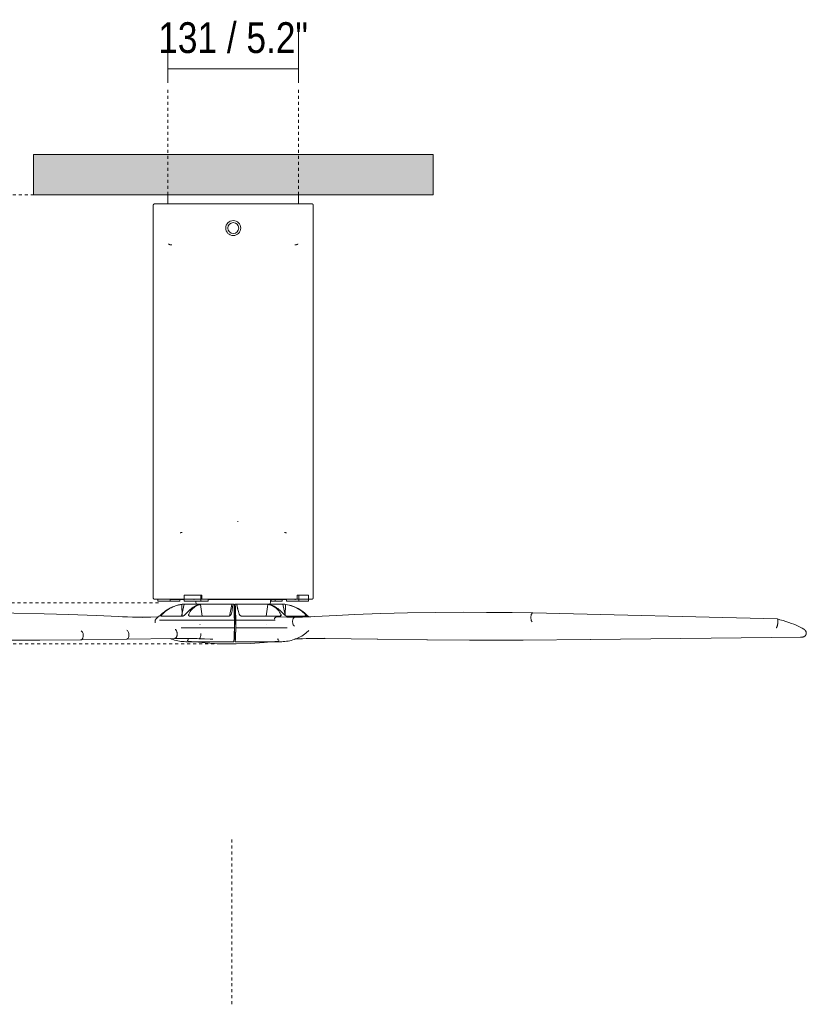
# Model space of a CAD drawing. Header units: millimetres. Extents: x 5770 to 11194, y -2990 to 7544.
# Tile 3 of 4: x 6381 to 7169, y 1189 to 2175. Entities that reach past the tile are written whole.
import ezdxf

# ---------------------------------------------------------------- set-up
doc = ezdxf.new("R2010")
doc.units = ezdxf.units.MM
doc.linetypes.add('Dash', pattern=[6, 3, -3])
doc.layers.add('A-ANNO-DIMS', color=7, linetype='Dash', lineweight=9, true_color=0xd2d2d2)
for name, color, linetype, lineweight in [('A-ANNO-DIMS-14', 7, 'Continuous', 9), ('A-CLNG', 7, 'Continuous', 9), ('E-LITE-EQPM', 7, 'Continuous', 20)]:
    doc.layers.add(name, color=color, linetype=linetype, lineweight=lineweight)
doc.styles.add('Arial Narrow', font='ARIALN.TTF', dxfattribs={"height": 30.8})
doc.dimstyles.new('FARO_-_2_2mm_Arial_Narrow_mm_Inch_Left', dxfattribs={"dimscale": 304.8, "dimtxt": 31.521674, "dimasz": 0, "dimexe": 0.137795, "dimexo": 0.0625, "dimgap": 0.022966, "dimtad": 1, "dimdec": 0, "dimzin": 0, "dimdsep": 46, "dimtxsty": 'Arial Narrow', "dimblk1": 'NONE', "dimblk2": 'NONE', "dimsah": 1, "dimcen": 0.09, "dimadec": 0, "dimazin": 0, "dimtfac": 1, "dimtdec": 4, "dimtix": 1, "dimtmove": 0, "dimatfit": 3, "dimfxl": 0.045932, "dimfxlon": 1, "dimtvp": 1, "dimtolj": 1, "dimtzin": 0, "dimarcsym": 2})

# ---------------------------------------------------------------- blocks, each defined once
blk = doc.blocks.new('32060 - 32060 TUBEFAN Matt black ceiling fan with DC motor-512121-Alzado_PDF')
at = {"layer": 'E-LITE-EQPM'}
for p, q in [((6529.26, 2000), (6529.26, 1990.8)), ((6660.26, 1990.8), (6660.26, 2000)), ((6514.76, 1989.83), (6514.76, 1595.91)), ((6674.76, 1595.91), (6674.76, 1989.83)), ((6562.49, 1598.94), (6545.6, 1598.94)), ((6545.6, 1598.94), (6545.6, 1592.94)), ((6562.49, 1592.94), (6562.49, 1598.94)), ((6562.49, 1598.94), (6563.5, 1598.94)), ((6563.5, 1598.94), (6563.5, 1594.94)), ((6658.65, 1598.94), (6660.39, 1598.94)), ((6658.65, 1594.94), (6658.65, 1598.94)), ((6660.39, 1598.94), (6660.39, 1592.94)), ((6670.14, 1598.94), (6660.39, 1598.94)), ((6670.14, 1592.94), (6670.14, 1598.94)), ((6519.37, 1592.94), (6519.37, 1594.94)), ((6531.6, 1592.94), (6519.37, 1592.94)), ((6531.6, 1594.95), (6531.6, 1592.94)), ((6531.6, 1592.94), (6541.35, 1592.94)), ((6541.35, 1594.61), (6541.35, 1592.94)), ((6545.53, 1589.94), (6543.01, 1577.76)), ((6543.46, 1589.64), (6543.6, 1577.75)), ((6562.49, 1592.94), (6545.6, 1592.94)), ((6552.43, 1590), (6552.7, 1590)), ((6566.85, 1590), (6552.49, 1590)), ((6552.78, 1590), (6556.21, 1590)), ((6556.17, 1590), (6553.29, 1590)), ((6557.47, 1592.64), (6557.73, 1589.95)), ((6562.1, 1589.64), (6563.76, 1577.93)), ((6569.55, 1592.94), (6562.49, 1592.94)), ((6563.5, 1594.94), (6563.97, 1594.94)), ((6569.55, 1594.94), (6569.55, 1592.94)), ((6577.98, 1590), (6584.02, 1590)), ((6595.36, 1590), (6578.01, 1590)), ((6583.97, 1589.95), (6590.08, 1589.95)), ((6591.07, 1577.97), (6593.48, 1589.59)), ((6596.43, 1590), (6596.4, 1569.45)), ((6596.56, 1590), (6596.43, 1590)), ((6601.82, 1590), (6596.56, 1590)), ((6596.56, 1590), (6601.83, 1590)), ((6598.5, 1589.41), (6599.78, 1583.25)), ((6630.96, 1590), (6613.79, 1590)), ((6613.82, 1590), (6619.24, 1590)), ((6626.48, 1590), (6631.15, 1590)), ((6627.82, 1577.91), (6629.58, 1589.59)), ((6631.78, 1589.99), (6632.05, 1592.64)), ((6632.32, 1592.94), (6636.85, 1592.94)), ((6636.85, 1592.94), (6636.85, 1594.58)), ((6643.91, 1592.94), (6636.85, 1592.94)), ((6638.37, 1590), (6640.32, 1590)), ((6640.28, 1590), (6638.38, 1590)), ((6640.65, 1590), (6640.7, 1590)), ((6643.91, 1594.58), (6643.91, 1592.94)), ((6644.21, 1589.95), (6644.01, 1589.95)), ((6646.65, 1578.72), (6644.31, 1589.98)), ((6646.86, 1578.59), (6647.15, 1589.59)), ((6648.16, 1592.94), (6648.16, 1594.94)), ((6660.39, 1592.94), (6648.16, 1592.94)), ((6656.7, 1594.54), (6656.55, 1594.54)), ((6657.83, 1594.94), (6658.65, 1594.94)), ((6670.14, 1592.94), (6660.39, 1592.94)), ((6641.89, 1577.79), (6642.57, 1579.45)), ((6666.82, 1577.81), (6667.23, 1579.45)), ((7139.56, 1575.04), (6894.66, 1581.1)), ((6516.51, 1573.8), (6516.51, 1571.07)), ((6520.81, 1573.8), (6595.92, 1573.8)), ((6561.45, 1569.54), (6561.53, 1569.54)), ((6595.92, 1573.8), (6595.92, 1566.24)), ((6596.4, 1569.45), (6595.99, 1569.45)), ((6595.99, 1569.45), (6595.99, 1561.45)), ((6597.33, 1566.24), (6597.33, 1573.8)), ((6597.33, 1573.8), (6636.76, 1573.8)), ((6669.97, 1577.9), (6670.68, 1577.1)), ((6488.8, 1563.42), (6488.26, 1563.72)), ((6490.29, 1558.45), (6490.33, 1559.45)), ((6542.66, 1566.24), (6595.92, 1566.24)), ((6595.99, 1561.45), (6596.56, 1561.45)), ((6596.56, 1561.45), (6596.56, 1552.29)), ((6597.33, 1566.24), (6648.79, 1566.24)), ((6348.83, 1553.81), (6400.96, 1553.94)), ((6442.2, 1554.1), (6400.96, 1553.94)), ((6442.21, 1554.1), (6487.9, 1554.8)), ((6536.23, 1555.57), (6487.9, 1554.8)), ((6487.96, 1554.8), (6488.51, 1554.95)), ((6488.51, 1554.95), (6489.03, 1555.31)), ((6595.36, 1552.29), (6547.77, 1552.29)), ((6596.63, 1554.88), (6595.61, 1554.88)), ((6642.22, 1552.29), (6596.56, 1552.29)), ((6739.34, 1554.8), (6686.6, 1555.57)), ((6738.98, 1554.88), (6739.42, 1554.8)), ((6739.34, 1554.8), (6789.04, 1554.1)), ((6831.47, 1553.94), (6789.05, 1554.1)), ((6831.47, 1553.94), (6884.71, 1553.81)), ((6952.52, 1554.43), (6884.72, 1553.81)), ((6952.52, 1554.43), (7163.87, 1556.79))]:
    blk.add_line(p, q, dxfattribs=at)
at = {"layer": 'E-LITE-EQPM', "flags": 128}
for points in [[(6514.76, 1989.83), (6514.76, 1989.87), (6514.76, 1989.91), (6514.76, 1989.95), (6514.77, 1989.99), (6514.78, 1990.02), (6514.79, 1990.06), (6514.8, 1990.1), (6514.81, 1990.14), (6514.82, 1990.17), (6514.83, 1990.21), (6514.85, 1990.25), (6514.87, 1990.28), (6514.89, 1990.31), (6514.91, 1990.35), (6514.93, 1990.38), (6514.95, 1990.41), (6514.97, 1990.44), (6515, 1990.47), (6515.03, 1990.5), (6515.05, 1990.53), (6515.08, 1990.56), (6515.11, 1990.58), (6515.14, 1990.61), (6515.17, 1990.63), (6515.21, 1990.65), (6515.24, 1990.67), (6515.27, 1990.69), (6515.31, 1990.71), (6515.34, 1990.72), (6515.38, 1990.74), (6515.41, 1990.75), (6515.45, 1990.76), (6515.49, 1990.77), (6515.53, 1990.78), (6515.57, 1990.79), (6515.6, 1990.8), (6515.64, 1990.8), (6515.68, 1990.8), (6515.72, 1990.8), (6515.73, 1990.8)], [(6594.76, 1990.8), (6591.6, 1990.8), (6588.44, 1990.8), (6585.3, 1990.8), (6582.17, 1990.8), (6579.06, 1990.8), (6575.97, 1990.8), (6572.92, 1990.8), (6569.9, 1990.8), (6566.92, 1990.8), (6563.98, 1990.8), (6561.1, 1990.8), (6558.26, 1990.8), (6555.49, 1990.8), (6552.78, 1990.8), (6550.14, 1990.8), (6547.56, 1990.8), (6545.07, 1990.8), (6542.65, 1990.8), (6540.31, 1990.8), (6538.07, 1990.8), (6535.91, 1990.8), (6533.85, 1990.8), (6531.88, 1990.8), (6530.02, 1990.8), (6528.26, 1990.8), (6526.6, 1990.8), (6525.06, 1990.8), (6523.63, 1990.8), (6522.31, 1990.8), (6521.1, 1990.8), (6520.02, 1990.8), (6519.05, 1990.8), (6518.2, 1990.8), (6517.48, 1990.8), (6516.88, 1990.8), (6516.41, 1990.8), (6516.06, 1990.8), (6515.83, 1990.8), (6515.74, 1990.8), (6515.73, 1990.8)], [(6515.73, 1990.8), (6515.79, 1990.8), (6515.98, 1990.8), (6516.3, 1990.8), (6516.74, 1990.8), (6517.31, 1990.8), (6518, 1990.8), (6518.81, 1990.8), (6519.74, 1990.8), (6520.8, 1990.8), (6521.97, 1990.8), (6523.26, 1990.8), (6524.66, 1990.8), (6526.18, 1990.8), (6527.8, 1990.8), (6529.26, 1990.8)], [(6673.78, 1990.8), (6673.72, 1990.8), (6673.53, 1990.8), (6673.22, 1990.8), (6672.77, 1990.8), (6672.21, 1990.8), (6671.52, 1990.8), (6670.71, 1990.8), (6669.77, 1990.8), (6668.72, 1990.8), (6667.55, 1990.8), (6666.26, 1990.8), (6664.85, 1990.8), (6663.34, 1990.8), (6661.71, 1990.8), (6659.98, 1990.8), (6658.14, 1990.8), (6656.21, 1990.8), (6654.17, 1990.8), (6652.04, 1990.8), (6649.82, 1990.8), (6647.5, 1990.8), (6645.11, 1990.8), (6642.63, 1990.8), (6640.08, 1990.8), (6637.46, 1990.8), (6634.76, 1990.8), (6632, 1990.8), (6629.19, 1990.8), (6626.32, 1990.8), (6623.39, 1990.8), (6620.42, 1990.8), (6617.42, 1990.8), (6614.37, 1990.8), (6611.29, 1990.8), (6608.19, 1990.8), (6605.06, 1990.8), (6601.92, 1990.8), (6598.77, 1990.8), (6595.61, 1990.8), (6594.76, 1990.8)], [(6660.26, 1990.8), (6661.26, 1990.8), (6662.91, 1990.8), (6664.45, 1990.8), (6665.89, 1990.8), (6667.21, 1990.8), (6668.41, 1990.8), (6669.5, 1990.8), (6670.47, 1990.8), (6671.31, 1990.8), (6672.03, 1990.8), (6672.63, 1990.8), (6673.11, 1990.8), (6673.46, 1990.8), (6673.68, 1990.8), (6673.78, 1990.8), (6673.78, 1990.8)], [(6673.78, 1990.8), (6673.82, 1990.8), (6673.86, 1990.8), (6673.9, 1990.8), (6673.94, 1990.79), (6673.98, 1990.79), (6674.01, 1990.78), (6674.05, 1990.77), (6674.09, 1990.76), (6674.13, 1990.74), (6674.16, 1990.73), (6674.2, 1990.71), (6674.23, 1990.69), (6674.27, 1990.68), (6674.3, 1990.66), (6674.33, 1990.63), (6674.36, 1990.61), (6674.4, 1990.59), (6674.43, 1990.56), (6674.45, 1990.54), (6674.48, 1990.51), (6674.51, 1990.48), (6674.53, 1990.45), (6674.56, 1990.42), (6674.58, 1990.39), (6674.6, 1990.36), (6674.62, 1990.32), (6674.64, 1990.29), (6674.66, 1990.26), (6674.68, 1990.22), (6674.69, 1990.18), (6674.7, 1990.15), (6674.72, 1990.11), (6674.73, 1990.07), (6674.74, 1990.03), (6674.74, 1990), (6674.75, 1989.96), (6674.75, 1989.92), (6674.76, 1989.88), (6674.76, 1989.84), (6674.76, 1989.83)], [(6531.83, 1950), (6531.73, 1950), (6531.63, 1950.01), (6531.52, 1950.02), (6531.42, 1950.03), (6531.32, 1950.05), (6531.22, 1950.07), (6531.12, 1950.1), (6531.02, 1950.13), (6530.93, 1950.17), (6530.83, 1950.2), (6530.74, 1950.25), (6530.64, 1950.29), (6530.55, 1950.34), (6530.46, 1950.39), (6530.38, 1950.45), (6530.29, 1950.51), (6530.21, 1950.57), (6530.13, 1950.64), (6530.06, 1950.71), (6529.98, 1950.78), (6529.91, 1950.86), (6529.85, 1950.93)], [(6532.37, 1950), (6532.09, 1950), (6531.91, 1950), (6531.84, 1950), (6531.83, 1950)], [(6531.83, 1950), (6531.88, 1950), (6532.03, 1950), (6532.28, 1950), (6532.64, 1950), (6533.09, 1950), (6533.37, 1950)], [(6656.29, 1950), (6656.77, 1950), (6657.14, 1950), (6657.42, 1950), (6657.6, 1950), (6657.68, 1950), (6657.68, 1950)], [(6657.68, 1950), (6657.63, 1950), (6657.48, 1950), (6657.23, 1950), (6657.05, 1950)], [(6659.62, 1950.88), (6659.55, 1950.8), (6659.48, 1950.73), (6659.4, 1950.66), (6659.32, 1950.59), (6659.24, 1950.53), (6659.16, 1950.47), (6659.07, 1950.41), (6658.99, 1950.35), (6658.9, 1950.3), (6658.8, 1950.26), (6658.71, 1950.21), (6658.62, 1950.18), (6658.52, 1950.14), (6658.42, 1950.11), (6658.32, 1950.08), (6658.22, 1950.06), (6658.12, 1950.04), (6658.02, 1950.02), (6657.92, 1950.01), (6657.81, 1950), (6657.71, 1950), (6657.68, 1950)], [(6541.52, 1661.29), (6541.63, 1661.33), (6541.75, 1661.37), (6541.86, 1661.41), (6541.98, 1661.44), (6542.09, 1661.47), (6542.21, 1661.49), (6542.33, 1661.51), (6542.45, 1661.52), (6542.57, 1661.53), (6542.69, 1661.54)], [(6543.48, 1661.54), (6543.17, 1661.54), (6542.94, 1661.54), (6542.79, 1661.54), (6542.72, 1661.54)], [(6542.76, 1661.54), (6542.89, 1661.54), (6543.1, 1661.54)], [(6646.75, 1661.54), (6646.63, 1661.54), (6646.42, 1661.54), (6646.13, 1661.54)], [(6646.35, 1661.54), (6646.58, 1661.54), (6646.73, 1661.54), (6646.79, 1661.54)], [(6646.91, 1661.53), (6647.03, 1661.53), (6647.15, 1661.51), (6647.27, 1661.5), (6647.39, 1661.48), (6647.51, 1661.45), (6647.62, 1661.42), (6647.74, 1661.38), (6647.85, 1661.34), (6647.96, 1661.3)], [(6515.73, 1594.94), (6515.69, 1594.94), (6515.65, 1594.94), (6515.61, 1594.94), (6515.58, 1594.95), (6515.54, 1594.96), (6515.5, 1594.96), (6515.46, 1594.97), (6515.42, 1594.99), (6515.39, 1595), (6515.35, 1595.01), (6515.32, 1595.03), (6515.28, 1595.05), (6515.25, 1595.07), (6515.21, 1595.09), (6515.18, 1595.11), (6515.15, 1595.13), (6515.12, 1595.15), (6515.09, 1595.18), (6515.06, 1595.2), (6515.03, 1595.23), (6515.01, 1595.26), (6514.98, 1595.29), (6514.96, 1595.32), (6514.93, 1595.35), (6514.91, 1595.38), (6514.89, 1595.42), (6514.87, 1595.45), (6514.85, 1595.49), (6514.84, 1595.52), (6514.82, 1595.56), (6514.81, 1595.59), (6514.8, 1595.63), (6514.79, 1595.67), (6514.78, 1595.71), (6514.77, 1595.74), (6514.77, 1595.78), (6514.76, 1595.82), (6514.76, 1595.86), (6514.76, 1595.9), (6514.76, 1595.91)], [(6525.87, 1594.94), (6525.06, 1594.94), (6523.63, 1594.94), (6522.31, 1594.94), (6521.1, 1594.94), (6520.02, 1594.94), (6519.05, 1594.94), (6518.2, 1594.94), (6517.48, 1594.94), (6516.88, 1594.94), (6516.41, 1594.94), (6516.06, 1594.94), (6515.83, 1594.94), (6515.74, 1594.94), (6515.73, 1594.94)], [(6515.73, 1594.94), (6515.79, 1594.94), (6515.98, 1594.94), (6516.3, 1594.94), (6516.74, 1594.94), (6517.31, 1594.94), (6518, 1594.94), (6518.81, 1594.94), (6519.74, 1594.94), (6520.8, 1594.94), (6521.97, 1594.94), (6523.26, 1594.94), (6524.66, 1594.94), (6526.18, 1594.94), (6527.8, 1594.94), (6529.53, 1594.94), (6531.37, 1594.94), (6533.31, 1594.94), (6535.34, 1594.94), (6537.48, 1594.94), (6539.7, 1594.94), (6542.01, 1594.94), (6544.41, 1594.94), (6546.88, 1594.94), (6549.43, 1594.94), (6552.06, 1594.94), (6554.75, 1594.94), (6557.51, 1594.94), (6560.33, 1594.94), (6563.2, 1594.94), (6566.12, 1594.94), (6569.09, 1594.94), (6572.1, 1594.94), (6575.14, 1594.94), (6578.22, 1594.94), (6581.33, 1594.94), (6584.45, 1594.94), (6587.59, 1594.94), (6590.74, 1594.94), (6593.9, 1594.94), (6594.76, 1594.94)], [(6532.76, 1594.54), (6532.74, 1594.54), (6532.72, 1594.54), (6532.7, 1594.54), (6532.68, 1594.55), (6532.66, 1594.55), (6532.64, 1594.55), (6532.62, 1594.56), (6532.6, 1594.56), (6532.59, 1594.57), (6532.57, 1594.58), (6532.55, 1594.59), (6532.53, 1594.6), (6532.51, 1594.61), (6532.49, 1594.62), (6532.48, 1594.63), (6532.46, 1594.64), (6532.45, 1594.65), (6532.43, 1594.66), (6532.41, 1594.68), (6532.4, 1594.69), (6532.39, 1594.71), (6532.37, 1594.72), (6532.36, 1594.74), (6532.35, 1594.76), (6532.34, 1594.77), (6532.33, 1594.79), (6532.32, 1594.81), (6532.31, 1594.82), (6532.3, 1594.84), (6532.29, 1594.86), (6532.28, 1594.88), (6532.28, 1594.9), (6532.27, 1594.92)], [(6545.6, 1594.54), (6545.44, 1594.54), (6543.97, 1594.54), (6542.59, 1594.54), (6541.29, 1594.54), (6540.08, 1594.54), (6538.96, 1594.54), (6537.92, 1594.54), (6536.98, 1594.54), (6536.12, 1594.54), (6535.37, 1594.54), (6534.7, 1594.54), (6534.14, 1594.54), (6533.67, 1594.54), (6533.29, 1594.54), (6533.02, 1594.54), (6532.84, 1594.54), (6532.77, 1594.54), (6532.76, 1594.54)], [(6532.76, 1594.54), (6532.81, 1594.54), (6532.96, 1594.54), (6533.21, 1594.54), (6533.56, 1594.54), (6534, 1594.54), (6534.54, 1594.54), (6535.18, 1594.54), (6535.91, 1594.54), (6536.74, 1594.54), (6537.66, 1594.54), (6538.67, 1594.54), (6539.77, 1594.54), (6540.96, 1594.54), (6542.23, 1594.54), (6543.59, 1594.54), (6545.03, 1594.54), (6545.6, 1594.54)], [(6545.78, 1589.95), (6545.74, 1589.94), (6545.5, 1589.92), (6545.05, 1589.88), (6544.42, 1589.81), (6543.65, 1589.71), (6542.78, 1589.59)], [(6545.54, 1589.95), (6547.04, 1590), (6547.47, 1590)], [(6595.37, 1590), (6593.48, 1590), (6591.6, 1590), (6589.73, 1590), (6587.86, 1590), (6586, 1590), (6584.16, 1590), (6582.33, 1590), (6580.53, 1590), (6578.74, 1590), (6576.98, 1590), (6575.25, 1590), (6573.55, 1590), (6571.88, 1590), (6570.25, 1590), (6568.66, 1590), (6567.11, 1590), (6565.6, 1590), (6564.14, 1590), (6562.72, 1590), (6561.36, 1590), (6560.06, 1590), (6558.8, 1590), (6557.61, 1590), (6556.47, 1590), (6555.39, 1590), (6554.38, 1590), (6553.43, 1590), (6552.55, 1590), (6551.73, 1590), (6550.98, 1590), (6550.3, 1590), (6549.7, 1590), (6549.16, 1590), (6548.7, 1590), (6548.31, 1590), (6547.99, 1590), (6547.75, 1590), (6547.58, 1590), (6547.49, 1590), (6547.47, 1590)], [(6547.47, 1590), (6547.51, 1590), (6547.62, 1590), (6547.81, 1590), (6548.07, 1590), (6548.41, 1590), (6548.82, 1590), (6549.3, 1590), (6549.86, 1590), (6550.49, 1590), (6551.18, 1590), (6551.95, 1590), (6552.79, 1590), (6553.36, 1590)], [(6547.6, 1589.95), (6552.53, 1589.95), (6560.08, 1589.95)], [(6553.88, 1590), (6554.82, 1590), (6555.83, 1590), (6556.2, 1590)], [(6555.78, 1594.5), (6555.7, 1594.51), (6555.61, 1594.53), (6555.53, 1594.53), (6555.45, 1594.54)], [(6557.47, 1592.64), (6557.46, 1592.73), (6557.44, 1592.81), (6557.43, 1592.89), (6557.41, 1592.98)], [(6560.09, 1589.95), (6560.64, 1589.94), (6561.02, 1589.92), (6561.18, 1589.88)], [(6561.18, 1589.86), (6561.11, 1589.81), (6560.83, 1589.71), (6560.34, 1589.59)], [(6567.05, 1589.95), (6578.04, 1589.95), (6582.34, 1589.95)], [(6569.55, 1594.54), (6570, 1594.54), (6572.29, 1594.54), (6574.62, 1594.54), (6576.98, 1594.54), (6579.37, 1594.54), (6581.79, 1594.54), (6584.22, 1594.54), (6586.67, 1594.54), (6589.14, 1594.54), (6591.61, 1594.54), (6594.09, 1594.54), (6594.76, 1594.54)], [(6590.08, 1589.95), (6590.97, 1589.94), (6591.8, 1589.92), (6592.5, 1589.88), (6593.03, 1589.81), (6593.36, 1589.71), (6593.48, 1589.59)], [(6594.76, 1594.94), (6597.92, 1594.94), (6601.07, 1594.94), (6604.22, 1594.94), (6607.35, 1594.94), (6610.46, 1594.94), (6613.54, 1594.94), (6616.6, 1594.94), (6619.62, 1594.94), (6622.6, 1594.94), (6625.53, 1594.94), (6628.42, 1594.94), (6631.25, 1594.94), (6634.02, 1594.94), (6636.73, 1594.94), (6639.38, 1594.94), (6641.95, 1594.94), (6644.45, 1594.94), (6646.87, 1594.94), (6649.2, 1594.94), (6651.45, 1594.94), (6653.6, 1594.94), (6655.67, 1594.94), (6657.63, 1594.94), (6659.49, 1594.94), (6661.26, 1594.94), (6662.91, 1594.94), (6664.45, 1594.94), (6665.89, 1594.94), (6667.21, 1594.94), (6668.41, 1594.94), (6669.5, 1594.94), (6670.47, 1594.94), (6671.31, 1594.94), (6672.03, 1594.94), (6672.63, 1594.94), (6673.11, 1594.94), (6673.46, 1594.94), (6673.68, 1594.94), (6673.78, 1594.94), (6673.78, 1594.94)], [(6594.76, 1594.54), (6597.24, 1594.54), (6599.71, 1594.54), (6602.18, 1594.54), (6604.63, 1594.54), (6607.07, 1594.54), (6609.49, 1594.54), (6611.89, 1594.54), (6614.26, 1594.54), (6616.6, 1594.54), (6618.9, 1594.54), (6621.16, 1594.54), (6623.38, 1594.54), (6625.56, 1594.54), (6627.69, 1594.54), (6629.76, 1594.54), (6631.78, 1594.54), (6633.74, 1594.54), (6635.63, 1594.54), (6637.47, 1594.54), (6639.23, 1594.54), (6640.92, 1594.54), (6642.54, 1594.54), (6644.08, 1594.54), (6645.54, 1594.54), (6646.92, 1594.54), (6648.16, 1594.54)], [(6642.46, 1590), (6642.42, 1590), (6642.31, 1590), (6642.12, 1590), (6641.86, 1590), (6641.52, 1590), (6641.11, 1590), (6640.62, 1590), (6640.07, 1590), (6639.44, 1590), (6638.74, 1590), (6637.97, 1590), (6637.14, 1590), (6636.24, 1590), (6635.27, 1590), (6634.24, 1590), (6633.14, 1590), (6631.99, 1590), (6630.78, 1590), (6629.51, 1590), (6628.19, 1590), (6626.81, 1590), (6625.38, 1590), (6623.91, 1590), (6622.39, 1590), (6620.83, 1590), (6619.22, 1590), (6617.58, 1590), (6615.9, 1590), (6614.19, 1590), (6612.45, 1590), (6610.69, 1590), (6608.9, 1590), (6607.08, 1590), (6605.25, 1590), (6603.4, 1590), (6601.54, 1590), (6599.67, 1590), (6597.79, 1590), (6596.56, 1590)], [(6601.81, 1589.95), (6613.75, 1589.95), (6624.56, 1589.95)], [(6624.56, 1589.95), (6625.37, 1589.94), (6626.26, 1589.92), (6627.18, 1589.88), (6628.08, 1589.81), (6628.9, 1589.71), (6629.58, 1589.59)], [(6629.52, 1590), (6630.53, 1590), (6631.05, 1590)], [(6631.06, 1589.95), (6638.32, 1589.95), (6642.92, 1589.95)], [(6634.14, 1594.54), (6634.05, 1594.54), (6633.97, 1594.53), (6633.89, 1594.52), (6633.8, 1594.51), (6633.72, 1594.5), (6633.64, 1594.48), (6633.56, 1594.46), (6633.48, 1594.43), (6633.4, 1594.4), (6633.32, 1594.37), (6633.24, 1594.34), (6633.17, 1594.3), (6633.09, 1594.26), (6633.02, 1594.22), (6632.95, 1594.17), (6632.88, 1594.12), (6632.82, 1594.07), (6632.75, 1594.02), (6632.69, 1593.96), (6632.63, 1593.9), (6632.57, 1593.84), (6632.52, 1593.78), (6632.47, 1593.71), (6632.42, 1593.64), (6632.37, 1593.57), (6632.33, 1593.5), (6632.28, 1593.43), (6632.25, 1593.35), (6632.21, 1593.28), (6632.18, 1593.2), (6632.15, 1593.12), (6632.12, 1593.04), (6632.1, 1592.96), (6632.08, 1592.88), (6632.07, 1592.8), (6632.05, 1592.71), (6632.05, 1592.64)], [(6648.16, 1594.54), (6647.28, 1594.54), (6645.92, 1594.54), (6644.48, 1594.54), (6642.96, 1594.54), (6641.36, 1594.54), (6639.69, 1594.54), (6637.95, 1594.54), (6636.14, 1594.54), (6634.26, 1594.54), (6633.54, 1594.54)], [(6634.55, 1590), (6635, 1590), (6635.36, 1590)], [(6635.56, 1590), (6636.51, 1590), (6637.39, 1590), (6638.21, 1590), (6638.95, 1590), (6639.63, 1590), (6640.24, 1590), (6640.77, 1590), (6641.24, 1590), (6641.62, 1590), (6641.94, 1590), (6642.18, 1590), (6642.35, 1590), (6642.44, 1590), (6642.46, 1590)], [(6642.46, 1590), (6643.95, 1589.97), (6644.32, 1589.95)], [(6642.92, 1589.95), (6643.27, 1589.94), (6643.81, 1589.92), (6644.51, 1589.88), (6645.34, 1589.81), (6646.23, 1589.71), (6647.15, 1589.59)], [(6656.5, 1594.54), (6656.67, 1594.54), (6656.75, 1594.54), (6656.75, 1594.54)], [(6657.12, 1594.7), (6657.1, 1594.68), (6657.09, 1594.67), (6657.07, 1594.66), (6657.06, 1594.64), (6657.04, 1594.63), (6657.02, 1594.62), (6657.01, 1594.61), (6656.99, 1594.6), (6656.97, 1594.59), (6656.95, 1594.58), (6656.93, 1594.57), (6656.92, 1594.57), (6656.9, 1594.56), (6656.88, 1594.55), (6656.86, 1594.55), (6656.84, 1594.55), (6656.82, 1594.54), (6656.8, 1594.54), (6656.78, 1594.54), (6656.76, 1594.54), (6656.75, 1594.54)], [(6673.78, 1594.94), (6673.72, 1594.94), (6673.53, 1594.94), (6673.22, 1594.94), (6672.77, 1594.94), (6672.21, 1594.94), (6671.52, 1594.94), (6670.71, 1594.94), (6670.14, 1594.94)], [(6674.76, 1595.91), (6674.76, 1595.87), (6674.75, 1595.83), (6674.75, 1595.79), (6674.74, 1595.76), (6674.74, 1595.72), (6674.73, 1595.68), (6674.72, 1595.64), (6674.71, 1595.6), (6674.69, 1595.57), (6674.68, 1595.53), (6674.66, 1595.5), (6674.65, 1595.46), (6674.63, 1595.43), (6674.61, 1595.39), (6674.59, 1595.36), (6674.56, 1595.33), (6674.54, 1595.3), (6674.52, 1595.27), (6674.49, 1595.24), (6674.46, 1595.21), (6674.43, 1595.19), (6674.4, 1595.16), (6674.37, 1595.14), (6674.34, 1595.11), (6674.31, 1595.09), (6674.28, 1595.07), (6674.24, 1595.05), (6674.21, 1595.03), (6674.17, 1595.02), (6674.14, 1595), (6674.1, 1594.99), (6674.06, 1594.98), (6674.02, 1594.97), (6673.99, 1594.96), (6673.95, 1594.95), (6673.91, 1594.95), (6673.87, 1594.94), (6673.83, 1594.94), (6673.79, 1594.94), (6673.78, 1594.94)], [(6288.05, 1581.67), (6316.47, 1581.69), (6345.53, 1581.46), (6375.17, 1580.99), (6405.34, 1580.26), (6430.05, 1579.49)], [(6430.05, 1579.49), (6457.67, 1578.45), (6480.21, 1577.45)], [(6676.32, 1577.44), (6698.18, 1578.67), (6716.36, 1579.49)], [(6716.36, 1579.49), (6742.42, 1580.42), (6769.25, 1581.1), (6796.81, 1581.53), (6825.06, 1581.71), (6848.33, 1581.67)], [(6848.33, 1581.67), (6874.09, 1581.44), (6894.66, 1581.1)], [(6503.61, 1576.75), (6498.85, 1576.82), (6493.99, 1576.93), (6489.06, 1577.09), (6484.05, 1577.28), (6480.21, 1577.45)], [(6519.13, 1577.18), (6512.33, 1576.95), (6505.33, 1576.78), (6503.58, 1576.75)], [(6516.69, 1573.8), (6517.56, 1575.02), (6518.48, 1576.2), (6519.45, 1577.34), (6519.93, 1577.88)], [(6595.92, 1569.54), (6596.09, 1569.54), (6596.4, 1569.54)], [(6627.95, 1569.54), (6628.05, 1569.54), (6628.09, 1569.54)], [(6656.44, 1576.75), (6648.53, 1576.9), (6640.49, 1577.12), (6638.54, 1577.18)], [(6676.32, 1577.44), (6672.39, 1577.23), (6668.32, 1577.04), (6664.11, 1576.9), (6659.77, 1576.8), (6656.41, 1576.75)], [(7166.13, 1564.79), (7164.43, 1565.8), (7162.57, 1566.78), (7160.56, 1567.75), (7158.4, 1568.71), (7156.08, 1569.67), (7153.6, 1570.61), (7150.97, 1571.55), (7148.19, 1572.47), (7145.26, 1573.4), (7142.19, 1574.31), (7139.62, 1575.03)], [(6490.33, 1559.45), (6490.23, 1560.45), (6490.02, 1561.39), (6489.7, 1562.22), (6489.29, 1562.91), (6488.8, 1563.42)], [(6670.58, 1563.47), (6669.83, 1562.77), (6668.61, 1561.71), (6667.35, 1560.7), (6666.04, 1559.73), (6664.7, 1558.82), (6663.32, 1557.97), (6661.91, 1557.17), (6660.47, 1556.43), (6659, 1555.74), (6657.51, 1555.12), (6655.99, 1554.55), (6654.44, 1554.05), (6652.89, 1553.61), (6651.31, 1553.23), (6649.72, 1552.92), (6648.12, 1552.66), (6646.51, 1552.48), (6644.89, 1552.35), (6643.27, 1552.3), (6642.64, 1552.29)], [(6489.03, 1555.31), (6489.49, 1555.88), (6489.86, 1556.62), (6490.13, 1557.49), (6490.29, 1558.45)], [(6547.29, 1552.29), (6545.67, 1552.32), (6544.05, 1552.42), (6542.44, 1552.58), (6540.83, 1552.81), (6539.24, 1553.1), (6537.66, 1553.45), (6536.09, 1553.87), (6534.54, 1554.35), (6533.01, 1554.89), (6531.51, 1555.49)], [(6536.22, 1555.57), (6540.53, 1555.6), (6544.94, 1555.59), (6549.45, 1555.54), (6554.05, 1555.45), (6558.74, 1555.32), (6560.5, 1555.26)], [(6553.2, 1552.29), (6552.32, 1552.29), (6551.51, 1552.29), (6550.76, 1552.29), (6550.08, 1552.29), (6549.48, 1552.29), (6548.95, 1552.29), (6548.49, 1552.29), (6548.1, 1552.29), (6547.79, 1552.29), (6547.55, 1552.29), (6547.39, 1552.29), (6547.31, 1552.29), (6547.29, 1552.29)], [(6547.29, 1552.29), (6547.33, 1552.29), (6547.44, 1552.29), (6547.63, 1552.29), (6547.89, 1552.29), (6548.23, 1552.29), (6548.64, 1552.29), (6549.13, 1552.29), (6549.69, 1552.29), (6550.32, 1552.29), (6551.02, 1552.29), (6551.79, 1552.29), (6552.63, 1552.29), (6553.53, 1552.29), (6554.51, 1552.29), (6555.54, 1552.29), (6556.64, 1552.29), (6557.8, 1552.29), (6559.01, 1552.29), (6560.29, 1552.29), (6561.62, 1552.29), (6563, 1552.29), (6564.43, 1552.29), (6565.91, 1552.29), (6567.43, 1552.29), (6569, 1552.29), (6570.61, 1552.29), (6572.26, 1552.29), (6573.94, 1552.29), (6575.66, 1552.29), (6577.41, 1552.29), (6579.18, 1552.29), (6580.98, 1552.29), (6582.8, 1552.29), (6584.64, 1552.29), (6586.49, 1552.29), (6588.36, 1552.29), (6590.24, 1552.29), (6592.12, 1552.29), (6594.01, 1552.29), (6595.37, 1552.29)], [(6549.89, 1552.89), (6549.85, 1552.9), (6549.81, 1552.9), (6549.78, 1552.91), (6549.74, 1552.92), (6549.7, 1552.94), (6549.66, 1552.95), (6549.62, 1552.97), (6549.59, 1552.98), (6549.55, 1553), (6549.52, 1553.02), (6549.48, 1553.04), (6549.45, 1553.06), (6549.42, 1553.09), (6549.39, 1553.11), (6549.36, 1553.14), (6549.33, 1553.16), (6549.3, 1553.19), (6549.27, 1553.22), (6549.25, 1553.25), (6549.22, 1553.28), (6549.2, 1553.32), (6549.18, 1553.35), (6549.16, 1553.38), (6549.14, 1553.42), (6549.12, 1553.46), (6549.1, 1553.49), (6549.09, 1553.53), (6549.07, 1553.57), (6549.06, 1553.6), (6549.05, 1553.64), (6549.04, 1553.68)], [(6549.27, 1554.54), (6549.3, 1554.57), (6549.32, 1554.6), (6549.35, 1554.63), (6549.38, 1554.65), (6549.41, 1554.68), (6549.45, 1554.7), (6549.48, 1554.72), (6549.51, 1554.74), (6549.55, 1554.76), (6549.58, 1554.78), (6549.62, 1554.8), (6549.66, 1554.81), (6549.7, 1554.83), (6549.73, 1554.84), (6549.77, 1554.85), (6549.81, 1554.86), (6549.85, 1554.87), (6549.89, 1554.87), (6549.93, 1554.88), (6549.97, 1554.88), (6550.01, 1554.88), (6550.02, 1554.88)], [(6594.76, 1550), (6580.78, 1550.28), (6566.82, 1551.12), (6552.91, 1552.51), (6549.89, 1552.89)], [(6550.4, 1554.88), (6550.21, 1554.88), (6550.08, 1554.88), (6550.02, 1554.88), (6550.02, 1554.88)], [(6550.02, 1554.88), (6550.06, 1554.88), (6550.17, 1554.88)], [(6556.3, 1552.29), (6556.06, 1552.29), (6555.02, 1552.29), (6554.05, 1552.29), (6553.72, 1552.29)], [(6560.51, 1555.26), (6566.09, 1555.13), (6571.77, 1554.96), (6574.27, 1554.87)], [(6639.62, 1552.89), (6625.72, 1551.37), (6611.78, 1550.41), (6597.8, 1550.01), (6594.76, 1550)], [(6596.5, 1558.49), (6596.09, 1558.49), (6595.75, 1558.49)], [(6596.57, 1552.29), (6598.46, 1552.29), (6600.34, 1552.29), (6602.21, 1552.29), (6604.08, 1552.29), (6605.93, 1552.29), (6607.76, 1552.29), (6609.57, 1552.29), (6611.36, 1552.29), (6613.13, 1552.29), (6614.86, 1552.29), (6616.57, 1552.29), (6618.24, 1552.29), (6619.88, 1552.29), (6621.47, 1552.29), (6623.03, 1552.29), (6624.54, 1552.29), (6626, 1552.29), (6627.41, 1552.29), (6628.78, 1552.29), (6630.09, 1552.29), (6631.34, 1552.29), (6632.54, 1552.29), (6633.68, 1552.29), (6634.75, 1552.29), (6635.76, 1552.29), (6636.71, 1552.29), (6637.6, 1552.29), (6638.41, 1552.29), (6639.16, 1552.29), (6639.83, 1552.29), (6640.44, 1552.29), (6640.97, 1552.29), (6641.43, 1552.29), (6641.82, 1552.29), (6642.13, 1552.29), (6642.37, 1552.29), (6642.53, 1552.29), (6642.62, 1552.29), (6642.64, 1552.29)], [(6635.51, 1552.29), (6634.5, 1552.29), (6633.43, 1552.29)], [(6642.64, 1552.29), (6642.6, 1552.29), (6642.48, 1552.29), (6642.3, 1552.29), (6642.03, 1552.29), (6641.69, 1552.29), (6641.28, 1552.29), (6640.8, 1552.29), (6640.24, 1552.29), (6639.61, 1552.29), (6638.91, 1552.29), (6638.14, 1552.29), (6637.3, 1552.29), (6636.39, 1552.29), (6635.71, 1552.29)], [(6639.49, 1554.88), (6639.46, 1554.88), (6639.35, 1554.88), (6639.17, 1554.88), (6638.92, 1554.88)], [(6639.11, 1554.88), (6639.31, 1554.88), (6639.43, 1554.88), (6639.49, 1554.88), (6639.49, 1554.88)], [(6639.49, 1554.88), (6639.53, 1554.88), (6639.57, 1554.88), (6639.61, 1554.88), (6639.65, 1554.87), (6639.69, 1554.86), (6639.73, 1554.85), (6639.77, 1554.84), (6639.81, 1554.83), (6639.84, 1554.82), (6639.88, 1554.8), (6639.92, 1554.79), (6639.95, 1554.77), (6639.99, 1554.75), (6640.02, 1554.73), (6640.06, 1554.71), (6640.09, 1554.68), (6640.12, 1554.66), (6640.15, 1554.63), (6640.18, 1554.61), (6640.21, 1554.58), (6640.24, 1554.55)], [(6640.46, 1553.62), (6640.44, 1553.58), (6640.43, 1553.54), (6640.42, 1553.5), (6640.4, 1553.47), (6640.38, 1553.43), (6640.37, 1553.4), (6640.35, 1553.36), (6640.32, 1553.33), (6640.3, 1553.29), (6640.28, 1553.26), (6640.25, 1553.23), (6640.22, 1553.2), (6640.2, 1553.17), (6640.17, 1553.15), (6640.14, 1553.12), (6640.11, 1553.09), (6640.07, 1553.07), (6640.04, 1553.05), (6640.01, 1553.03), (6639.97, 1553.01), (6639.94, 1552.99), (6639.9, 1552.97), (6639.86, 1552.95), (6639.83, 1552.94), (6639.79, 1552.93), (6639.75, 1552.92), (6639.71, 1552.91), (6639.67, 1552.9), (6639.63, 1552.89), (6639.62, 1552.89)], [(6656.43, 1555.06), (6661.31, 1555.21), (6663.72, 1555.26)], [(6663.75, 1555.27), (6667.75, 1555.41), (6671.88, 1555.51), (6676.12, 1555.57), (6680.47, 1555.6), (6684.92, 1555.59), (6686.61, 1555.57)]]:
    blk.add_lwpolyline(points, dxfattribs=at)
at = {"layer": 'E-LITE-EQPM'}
for radius, start, end in [(7.5, 90, 270), (7.5, 270, 90), (5.48, 90, 270), (5.48, 270, 90)]:
    blk.add_arc((6594.76, 1966.68), radius, start, end, dxfattribs=at)
for centre, major_axis, ratio, start_param, end_param in [((6595.37, 1552.65), (0, 37.35), 0.017966, 5.314469, 6.289355), ((6596.56, 1552.65), (0, 37.35), 0.024643, 5.314469, 6.289355), ((6598.68, 1575.01), (-85.63, 8.31), 0.163569, 0.407167, 0.412804), ((6595.37, 1592.82), (0, 40.53), 0.017966, 3.131482, 3.997272), ((6596.57, 1592.82), (0, 40.53), 0.024643, 3.131482, 3.997272)]:
    blk.add_ellipse(centre, major_axis=major_axis, ratio=ratio, start_param=start_param, end_param=end_param, dxfattribs=at)
for points in [[(6523.85, 1579.94), (6525.53, 1581.65), (6529.32, 1584.72), (6536.05, 1588.05), (6540.95, 1589.28), (6543.46, 1589.64)], [(6537.95, 1588.49), (6537.34, 1588.31), (6536.74, 1588.11), (6536.14, 1587.89)], [(6542.78, 1589.59), (6541.55, 1589.4), (6540.32, 1589.14), (6539.11, 1588.82)], [(6560.34, 1589.59), (6558.9, 1589.21), (6555.98, 1587.91), (6551.34, 1584.41), (6548.24, 1581.22), (6546.68, 1579.45)], [(6550.35, 1579.94), (6551.12, 1581.65), (6553.09, 1584.72), (6557.16, 1588.05), (6560.41, 1589.28), (6562.1, 1589.64)], [(6593.48, 1589.59), (6593.72, 1589.21), (6594.09, 1587.91), (6593.88, 1584.41), (6593.16, 1581.22), (6592.62, 1579.45)], [(6600.71, 1579.94), (6600.14, 1581.65), (6599.24, 1584.72), (6598.52, 1588.05), (6598.44, 1589.28), (6598.45, 1589.64)], [(6629.58, 1589.59), (6631.48, 1589.21), (6635.1, 1587.91), (6639.63, 1584.41), (6641.77, 1581.22), (6642.57, 1579.45)], [(6645.31, 1579.94), (6643.73, 1581.65), (6640.53, 1584.72), (6635.58, 1588.05), (6632.37, 1589.28), (6630.78, 1589.64)], [(6647.15, 1589.59), (6649.72, 1589.21), (6654.75, 1587.91), (6661.69, 1584.41), (6665.54, 1581.22), (6667.23, 1579.45)], [(6535.5, 1587.65), (6533.12, 1586.74), (6528.48, 1584.41), (6524.41, 1581.22), (6522.53, 1579.45)], [(6503.31, 1576.72), (6503.55, 1576.78), (6503.8, 1576.76), (6504.03, 1576.67)], [(6519.51, 1577.09), (6519.32, 1577.18), (6519.14, 1577.2), (6518.96, 1577.15)], [(6543.63, 1577.75), (6540.29, 1577.82), (6534.18, 1577.92), (6527, 1577.96), (6523.71, 1577.9), (6522.47, 1577.85)], [(6589.94, 1577.75), (6585.32, 1577.82), (6576.16, 1577.92), (6563.02, 1577.96), (6554.97, 1577.9), (6551.17, 1577.85)], [(6641.58, 1577.75), (6637.9, 1577.82), (6630.05, 1577.92), (6617.13, 1577.96), (6608.03, 1577.9), (6603.43, 1577.85)], [(6668.32, 1577.75), (6667.25, 1577.82), (6664.32, 1577.92), (6657.63, 1577.96), (6651.79, 1577.9), (6648.57, 1577.85)], [(6656, 1567.83), (6655.78, 1567.92), (6655.34, 1568.25), (6654.8, 1569.13), (6654.41, 1570.31), (6654.22, 1571.69), (6654.24, 1572.64), (6654.28, 1573.11)], [(6669.72, 1577.93), (6670.06, 1577.92), (6670.06, 1577.89), (6669.72, 1577.85)], [(6894.14, 1572.18), (6893.96, 1572.27), (6893.62, 1572.59), (6893.19, 1573.47), (6892.9, 1574.66), (6892.77, 1576.03), (6892.8, 1576.98), (6892.85, 1577.45)], [(7139.62, 1575.03), (7139.6, 1575.04), (7139.58, 1575.04), (7139.56, 1575.04)], [(6444.57, 1557.75), (6444.62, 1558.21), (6444.63, 1559.16), (6444.4, 1560.54), (6443.95, 1561.72), (6443.33, 1562.6), (6442.84, 1562.93), (6442.59, 1563.02)], [(6562.33, 1558.92), (6562.37, 1559.38), (6562.39, 1559.86), (6562.37, 1560.32)], [(6663.17, 1555.34), (6663.45, 1555.26), (6663.74, 1555.24), (6664.02, 1555.3)], [(6686.25, 1555.65), (6686.42, 1555.58), (6686.59, 1555.55), (6686.76, 1555.58)], [(6788.68, 1554.18), (6788.88, 1554.09), (6789.1, 1554.07), (6789.31, 1554.13)], [(6884.28, 1553.89), (6884.51, 1553.8), (6884.75, 1553.79), (6884.99, 1553.85)], [(6952.05, 1554.51), (6952.23, 1554.45), (6952.41, 1554.42), (6952.59, 1554.44)]]:
    blk.add_open_spline(points, degree=3, dxfattribs=at)
for points, knots in [([(6543.46, 1589.64), (6544.06, 1589.72), (6544.96, 1589.82), (6546.05, 1589.9), (6546.97, 1589.94), (6547.43, 1589.95), (6547.6, 1589.95)], [0, 0, 0, 0, 0.333333, 0.5, 0.666667, 1, 1, 1, 1]), ([(6562.1, 1589.64), (6562.52, 1589.72), (6563.29, 1589.82), (6564.47, 1589.9), (6565.69, 1589.94), (6566.54, 1589.95), (6567.05, 1589.95)], [0, 0, 0, 0, 0.333333, 0.5, 0.666667, 1, 1, 1, 1]), ([(6598.45, 1589.64), (6598.47, 1589.72), (6598.72, 1589.82), (6599.43, 1589.9), (6600.35, 1589.94), (6601.2, 1589.95), (6601.81, 1589.95)], [0, 0, 0, 0, 0.333333, 0.5, 0.666667, 1, 1, 1, 1]), ([(6630.78, 1589.64), (6630.41, 1589.72), (6630.05, 1589.82), (6629.97, 1589.9), (6630.17, 1589.94), (6630.58, 1589.95), (6630.95, 1589.95)], [0, 0, 0, 0, 0.3333333, 0.5, 0.6666667, 0.970762, 0.970762, 0.970762, 0.970762]), ([(6646.31, 1589.75), (6646.04, 1589.78), (6645.54, 1589.84), (6644.92, 1589.9), (6644.32, 1589.94), (6644.17, 1589.95), (6644.21, 1589.95)], [0.1666667, 0.1666667, 0.1666667, 0.1666667, 0.3333333, 0.5, 0.6666667, 1, 1, 1, 1]), ([(6667.4, 1579.94), (6665.53, 1581.65), (6661.46, 1584.72), (6655.68, 1587.5), (6652.06, 1588.6), (6650.84, 1588.91)], [0, 0, 0, 0, 0.3333333, 0.6666667, 0.8333333, 0.8333333, 0.8333333, 0.8333333]), ([(6522.53, 1579.45), (6522.27, 1579.21), (6521.88, 1578.85), (6521.47, 1578.48), (6521.25, 1578.29), (6521.1, 1578.16), (6520.98, 1578.07), (6520.88, 1577.98), (6520.79, 1577.91), (6520.71, 1577.86), (6520.64, 1577.81), (6520.57, 1577.77), (6520.53, 1577.75), (6520.51, 1577.75)], [0, 0, 0, 0, 0.285714, 0.428571, 0.5, 0.571429, 0.625, 0.678571, 0.732143, 0.785714, 0.839286, 0.892857, 1, 1, 1, 1]), ([(6522.47, 1577.85), (6522.44, 1577.85), (6522.4, 1577.88), (6522.39, 1577.96), (6522.41, 1578.05), (6522.45, 1578.15), (6522.48, 1578.22), (6522.52, 1578.31), (6522.57, 1578.39), (6522.63, 1578.49), (6522.72, 1578.62), (6522.84, 1578.79), (6523.07, 1579.08), (6523.39, 1579.46), (6523.69, 1579.78), (6523.85, 1579.94)], [0, 0, 0, 0, 0.083333, 0.166667, 0.25, 0.291667, 0.333333, 0.375, 0.416667, 0.458333, 0.5, 0.583333, 0.666667, 0.833333, 1, 1, 1, 1]), ([(6546.68, 1579.45), (6546.44, 1579.21), (6546.04, 1578.85), (6545.53, 1578.48), (6545.22, 1578.29), (6545.01, 1578.16), (6544.81, 1578.07), (6544.63, 1577.98), (6544.46, 1577.91), (6544.28, 1577.86), (6544.11, 1577.81), (6543.89, 1577.77), (6543.73, 1577.75), (6543.63, 1577.75)], [0, 0, 0, 0, 0.285714, 0.428571, 0.5, 0.571429, 0.625, 0.678571, 0.732143, 0.785714, 0.839286, 0.892857, 1, 1, 1, 1]), ([(6551.17, 1577.85), (6551.08, 1577.85), (6550.9, 1577.88), (6550.68, 1577.96), (6550.52, 1578.05), (6550.41, 1578.15), (6550.34, 1578.22), (6550.28, 1578.31), (6550.22, 1578.39), (6550.18, 1578.49), (6550.14, 1578.62), (6550.1, 1578.79), (6550.09, 1579.08), (6550.16, 1579.46), (6550.27, 1579.78), (6550.35, 1579.94)], [0, 0, 0, 0, 0.083333, 0.166667, 0.25, 0.291667, 0.333333, 0.375, 0.416667, 0.458333, 0.5, 0.583333, 0.666667, 0.833333, 1, 1, 1, 1]), ([(6592.62, 1579.45), (6592.52, 1579.21), (6592.3, 1578.85), (6591.92, 1578.48), (6591.66, 1578.29), (6591.47, 1578.16), (6591.29, 1578.07), (6591.11, 1577.98), (6590.93, 1577.91), (6590.74, 1577.86), (6590.54, 1577.81), (6590.28, 1577.77), (6590.07, 1577.75), (6589.94, 1577.75)], [0, 0, 0, 0, 0.285714, 0.428571, 0.5, 0.571429, 0.625, 0.678571, 0.732143, 0.785714, 0.839286, 0.892857, 1, 1, 1, 1]), ([(6603.43, 1577.85), (6603.31, 1577.85), (6603.08, 1577.88), (6602.74, 1577.96), (6602.47, 1578.05), (6602.27, 1578.15), (6602.12, 1578.22), (6601.98, 1578.31), (6601.85, 1578.39), (6601.72, 1578.49), (6601.56, 1578.62), (6601.38, 1578.79), (6601.13, 1579.08), (6600.88, 1579.46), (6600.76, 1579.78), (6600.71, 1579.94)], [0, 0, 0, 0, 0.083333, 0.166667, 0.25, 0.291667, 0.333333, 0.375, 0.416667, 0.458333, 0.5, 0.583333, 0.666667, 0.833333, 1, 1, 1, 1]), ([(6642.57, 1579.45), (6642.66, 1579.21), (6642.73, 1578.85), (6642.67, 1578.48), (6642.6, 1578.29), (6642.53, 1578.16), (6642.45, 1578.07), (6642.36, 1577.98), (6642.26, 1577.91), (6642.15, 1577.86), (6642.02, 1577.81), (6641.84, 1577.77), (6641.69, 1577.75), (6641.58, 1577.75)], [0, 0, 0, 0, 0.285714, 0.428571, 0.5, 0.571429, 0.625, 0.678571, 0.732143, 0.785714, 0.839286, 0.892857, 1, 1, 1, 1]), ([(6648.57, 1577.85), (6648.49, 1577.85), (6648.3, 1577.88), (6648.02, 1577.96), (6647.77, 1578.05), (6647.57, 1578.15), (6647.42, 1578.22), (6647.27, 1578.31), (6647.12, 1578.39), (6646.97, 1578.49), (6646.78, 1578.62), (6646.54, 1578.79), (6646.18, 1579.08), (6645.75, 1579.46), (6645.45, 1579.78), (6645.31, 1579.94)], [0, 0, 0, 0, 0.083333, 0.166667, 0.25, 0.291667, 0.333333, 0.375, 0.416667, 0.458333, 0.5, 0.583333, 0.666667, 0.833333, 1, 1, 1, 1]), ([(6667.23, 1579.45), (6667.47, 1579.21), (6667.78, 1578.85), (6668.06, 1578.48), (6668.19, 1578.29), (6668.27, 1578.16), (6668.32, 1578.07), (6668.36, 1577.98), (6668.39, 1577.91), (6668.4, 1577.86), (6668.4, 1577.81), (6668.39, 1577.77), (6668.35, 1577.75), (6668.32, 1577.75)], [0, 0, 0, 0, 0.285714, 0.428571, 0.5, 0.571429, 0.625, 0.678571, 0.732143, 0.785714, 0.839286, 0.892857, 1, 1, 1, 1]), ([(6669.72, 1577.85), (6669.71, 1577.85), (6669.66, 1577.88), (6669.56, 1577.96), (6669.44, 1578.05), (6669.34, 1578.15), (6669.25, 1578.22), (6669.16, 1578.31), (6669.06, 1578.39), (6668.96, 1578.49), (6668.82, 1578.62), (6668.64, 1578.79), (6668.32, 1579.08), (6667.91, 1579.46), (6667.57, 1579.78), (6667.4, 1579.94)], [0, 0, 0, 0, 0.083333, 0.166667, 0.25, 0.291667, 0.333333, 0.375, 0.416667, 0.458333, 0.5, 0.583333, 0.666667, 0.833333, 1, 1, 1, 1]), ([(6892.85, 1577.45), (6892.89, 1577.91), (6893.04, 1578.8), (6893.4, 1579.94), (6893.88, 1580.74), (6894.38, 1581.11), (6894.71, 1581.11), (6894.85, 1581.07)], [-1, -1, -1, -1, -0.8, -0.6, -0.4, -0.2, -0.0471679, -0.0471679, -0.0471679, -0.0471679]), ([(6520.51, 1577.75), (6519.94, 1577.82), (6519.73, 1577.89), (6520.31, 1577.92), (6520.53, 1577.93)], [0, 0, 0, 0, 0.3333333, 0.462201, 0.462201, 0.462201, 0.462201]), ([(6638.78, 1577.15), (6638.43, 1577.21), (6637.97, 1577.15), (6637.42, 1576.86), (6637.02, 1576.57), (6636.61, 1576.12), (6636.25, 1575.52), (6636.08, 1575.12), (6636.01, 1574.91)], [-0.940502, -0.940502, -0.940502, -0.940502, -0.7, -0.625, -0.55, -0.4, -0.3, -0.2, -0.2, -0.2, -0.2]), ([(6654.28, 1573.11), (6654.33, 1573.57), (6654.49, 1574.47), (6654.91, 1575.6), (6655.49, 1576.4), (6656.02, 1576.71), (6656.34, 1576.75), (6656.44, 1576.75)], [-1, -1, -1, -1, -0.8, -0.6, -0.4, -0.2, -0.1169455, -0.1169455, -0.1169455, -0.1169455]), ([(7138.51, 1566.14), (7138.62, 1566.21), (7138.81, 1566.41), (7139.05, 1566.86), (7139.21, 1567.21), (7139.33, 1567.53), (7139.42, 1567.8), (7139.5, 1568.08), (7139.59, 1568.39), (7139.68, 1568.71), (7139.75, 1569.06), (7139.83, 1569.41), (7139.92, 1569.91), (7140.03, 1570.55), (7140.09, 1571.07), (7140.11, 1571.34)], [-1, -1, -1, -1, -0.8, -0.7, -0.6, -0.55, -0.5, -0.45, -0.4, -0.35, -0.3, -0.25, -0.2, -0.1, 0, 0, 0, 0]), ([(7140.11, 1571.34), (7140.14, 1571.6), (7140.17, 1572.11), (7140.18, 1572.69), (7140.18, 1573.12), (7140.17, 1573.42), (7140.15, 1573.69), (7140.12, 1573.9), (7140.1, 1574.05), (7140.07, 1574.2), (7140.04, 1574.36), (7139.99, 1574.53), (7139.94, 1574.68), (7139.88, 1574.8), (7139.79, 1574.93), (7139.72, 1574.99), (7139.67, 1575.01)], [-1, -1, -1, -1, -0.9, -0.8, -0.75, -0.7, -0.65, -0.6, -0.575, -0.55, -0.5, -0.45, -0.4, -0.35, -0.3, -0.2, -0.2, -0.2, -0.2]), ([(6536.22, 1555.57), (6536.27, 1555.57), (6536.54, 1555.59), (6537.03, 1555.77), (6537.52, 1556.21), (6537.86, 1556.7), (6538.08, 1557.12), (6538.28, 1557.59), (6538.44, 1558.1), (6538.53, 1558.65), (6538.56, 1559.03), (6538.57, 1559.22)], [0.1248541, 0.1248541, 0.1248541, 0.1248541, 0.1666667, 0.3333333, 0.5, 0.5833333, 0.6666667, 0.75, 0.8333333, 0.9166667, 1, 1, 1, 1]), ([(6538.57, 1559.22), (6538.6, 1559.41), (6538.65, 1559.8), (6538.66, 1560.3), (6538.64, 1560.69), (6538.6, 1560.98), (6538.56, 1561.26), (6538.49, 1561.64), (6538.38, 1562.09), (6538.15, 1562.77), (6537.78, 1563.51), (6537.22, 1564.17), (6536.8, 1564.42), (6536.59, 1564.49)], [0, 0, 0, 0, 0.083333, 0.166667, 0.208333, 0.25, 0.291667, 0.333333, 0.416667, 0.5, 0.666667, 0.833333, 1, 1, 1, 1]), ([(6560.31, 1555.3), (6560.45, 1555.25), (6560.78, 1555.25), (6561.29, 1555.62), (6561.77, 1556.43), (6562.13, 1557.56), (6562.28, 1558.45), (6562.33, 1558.92)], [-0.9564296, -0.9564296, -0.9564296, -0.9564296, -0.8, -0.6, -0.4, -0.2, 0, 0, 0, 0]), ([(7162.82, 1556.87), (7163.32, 1556.79), (7164.08, 1556.76), (7164.95, 1556.89), (7165.43, 1557.01), (7165.73, 1557.1), (7165.96, 1557.19), (7166.19, 1557.29), (7166.47, 1557.43), (7166.79, 1557.62), (7167.09, 1557.84), (7167.38, 1558.09), (7167.64, 1558.36), (7167.88, 1558.66), (7168.09, 1558.98), (7168.26, 1559.32), (7168.44, 1559.8), (7168.52, 1560.19), (7168.55, 1560.46)], [-1, -1, -1, -1, -0.8, -0.7, -0.65, -0.6, -0.575, -0.55, -0.5, -0.45, -0.4, -0.35, -0.3, -0.25, -0.2, -0.15, -0.1, 0, 0, 0, 0]), ([(7168.55, 1560.46), (7168.57, 1560.73), (7168.57, 1561.14), (7168.48, 1561.66), (7168.38, 1562.05), (7168.24, 1562.42), (7168.06, 1562.79), (7167.85, 1563.13), (7167.66, 1563.4), (7167.5, 1563.61), (7167.32, 1563.81), (7167.09, 1564.05), (7166.8, 1564.31), (7166.49, 1564.55), (7166.17, 1564.77), (7165.83, 1564.97), (7165.48, 1565.15), (7165.25, 1565.25), (7165.13, 1565.3)], [-1, -1, -1, -1, -0.9, -0.85, -0.8, -0.75, -0.7, -0.65, -0.6, -0.575, -0.55, -0.5, -0.45, -0.4, -0.35, -0.3, -0.25, -0.2, -0.2, -0.2, -0.2]), ([(6442, 1554.11), (6442.17, 1554.09), (6442.59, 1554.11), (6443.25, 1554.46), (6443.89, 1555.26), (6444.36, 1556.39), (6444.53, 1557.28), (6444.57, 1557.75)], [-0.9277327, -0.9277327, -0.9277327, -0.9277327, -0.8, -0.6, -0.4, -0.2, 0, 0, 0, 0])]:
    blk.add_open_spline(points, degree=3, knots=knots, dxfattribs=at)
blk = doc.blocks.new('DIMBLOCK1-Alzado_PDF')
at = {"layer": 'A-ANNO-DIMS-14', "color": 251, "true_color": 0x5b5b5b, "transparency": 16777216}
for p, q in [((6529.26, 2112.07), (6529.26, 2168.07)), ((6660.26, 2112.07), (6660.26, 2168.07)), ((6529.26, 2126.07), (6660.26, 2126.07)), ((6529.26, 2126.07), (6529.26, 2112.07)), ((6660.26, 2126.07), (6660.26, 2112.07))]:
    blk.add_line(p, q, dxfattribs=at)
at = {"layer": 'A-ANNO-DIMS-14', "color": 0, "transparency": 16777216, "insert": (6519.71, 2172.87), "char_height": 30.8, "width": 180.1239, "attachment_point": 1, "line_spacing_factor": 0.974696, "style": 'Arial Narrow'}
blk.add_mtext('131 / 5.2"', dxfattribs=at)
blk = doc.blocks.new('_None')

msp = doc.modelspace()

# ---------------------------------------------------------------- hatches: boundary and pattern name
at = {"layer": 'A-CLNG', "true_color": 0xe8e8e8}
msp.add_hatch(color=254, dxfattribs=at).paths.add_polyline_path([(6597.96, 2000), (6794.95, 2000), (6794.95, 2040.5), (6394.95, 2040.5), (6394.95, 2000), (6591.75, 2000)], flags=0)

# ---------------------------------------------------------------- linework, layer by layer
at = {"layer": 'A-ANNO-DIMS'}
for p, q in [((6529.26, 2000), (6529.26, 2107.92)), ((6660.26, 2000), (6660.26, 2107.92)), ((6394.95, 2000), (5796.74, 2000)), ((6519.8, 1591.12), (5878.8, 1591.12)), ((6593.52, 1550), (5796.74, 1550)), ((6593.52, 1354), (6593.52, 1188.98))]:
    msp.add_line(p, q, dxfattribs=at)
at = {"layer": 'A-CLNG'}
for p, q in [((6394.95, 2040.5), (6794.95, 2040.5)), ((6394.95, 2000), (6394.95, 2040.5)), ((6794.95, 2040.5), (6794.95, 2000)), ((6794.95, 2000), (6394.95, 2000))]:
    msp.add_line(p, q, dxfattribs=at)
at = {"layer": 'E-LITE-EQPM'}
msp.add_line((6598.95, 1672.59), (6599.77, 1672.59), dxfattribs=at)

# ---------------------------------------------------------------- block references
msp.add_blockref('32060 - 32060 TUBEFAN Matt black ceiling fan with DC motor-512121-Alzado_PDF', (0, 0), dxfattribs=at)

# ---------------------------------------------------------------- dimensions: what is measured, and where the dimension line sits
at = {"layer": 'A-ANNO-DIMS', "color": 251, "linetype": 'Continuous', "true_color": 0x5b5b5b}
dim = msp.add_linear_dim(base=(6660.26, 2126.07), p1=(6529.26, 2112.07), p2=(6660.26, 2112.07), dimstyle='FARO_-_2_2mm_Arial_Narrow_mm_Inch_Left', override={"dimpost": '<>', "dimfxl": 131.000466}, dxfattribs=at)
dim.commit()
dim.dimension.update_dxf_attribs({"geometry": 'DIMBLOCK1-Alzado_PDF', "text_midpoint": (6594.76, 2153.01)})

doc.saveas('drawing.dxf')
